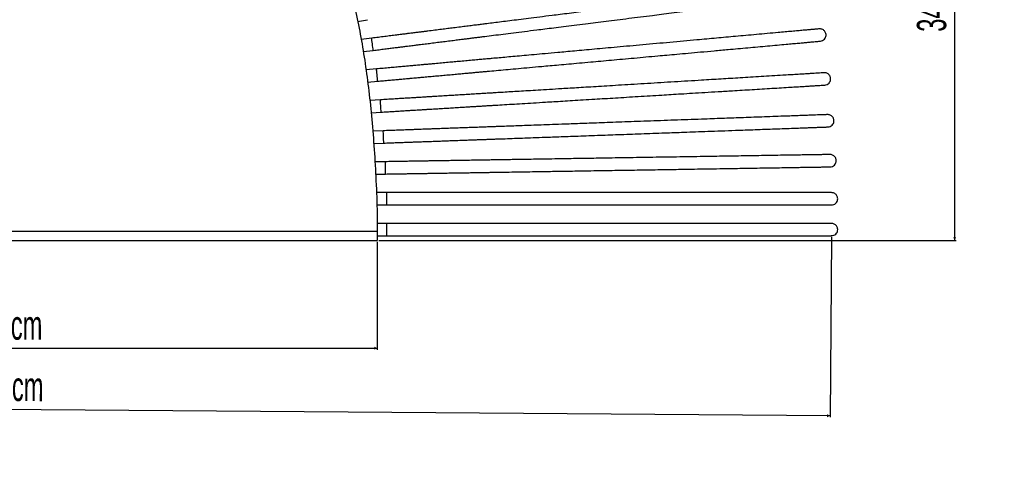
# Model space of a CAD drawing. Header units: millimetres. Extents: x 167 to 2222, y 44 to 1779.
# Tile 5 of 256: x 684 to 1324, y 44 to 329. Entities that reach past the tile are written whole.
import ezdxf

# ---------------------------------------------------------------- set-up
doc = ezdxf.new("R2010")
doc.units = ezdxf.units.MM
doc.header["$PDSIZE"] = -1
doc.layers.add('FORMAT', color=7, linetype='Continuous')
doc.styles.add('SLDTEXTSTYLE0', font='TXT', dxfattribs={"width": 0.605})
doc.dimstyles.new('SLDDIMSTYLE0', dxfattribs={"dimtxt": 18.491895, "dimasz": 2, "dimexe": 0, "dimexo": 0.0625, "dimgap": 4.622974, "dimtad": 1, "dimrnd": 1e-09, "dimzin": 12, "dimdsep": 46, "dimtxsty": 'SLDTEXTSTYLE0', "dimsah": 1, "dimcen": 0.09, "dimadec": 0, "dimazin": 3, "dimtfac": 1, "dimtofl": 0, "dimtmove": 0, "dimatfit": 3, "dimfxl": 1, "dimfrac": 2, "dimtolj": 1, "dimtzin": 12, "dimarcsym": 0})

# ---------------------------------------------------------------- blocks, each defined once
blk = doc.blocks.new('_D')
at = {"layer": 'FORMAT'}
for p, q in [((171.39, 195.76), (170.49, 78.88)), ((1211.74, 187.76), (1210.84, 70.88)), ((1210.85, 71.87), (170.5, 79.87))]:
    blk.add_line(p, q, dxfattribs=at)
for points in [[(170.5, 79.87), (172.49, 78.86), (172.5, 80.86)], [(1210.85, 71.87), (1208.85, 72.89), (1208.84, 70.89)]]:
    blk.add_solid(points, dxfattribs=at)
at = {"layer": 'FORMAT', "insert": (649.23, 100.75), "char_height": 19.05, "attachment_point": 1, "rotation": 359.55942, "style": 'SLDTEXTSTYLE0'}
blk.add_mtext('105 cm', dxfattribs=at)
blk = doc.blocks.new('_D_1')
at = {"layer": 'FORMAT'}
for p, q in [((466.57, 184.76), (466.57, 114.76)), ((916.57, 184.76), (916.57, 114.76)), ((466.57, 115.75), (916.57, 115.75))]:
    blk.add_line(p, q, dxfattribs=at)
for points in [[(466.57, 115.75), (468.57, 114.75), (468.57, 116.75)], [(916.57, 115.75), (914.57, 116.75), (914.57, 114.75)]]:
    blk.add_solid(points, dxfattribs=at)
at = {"layer": 'FORMAT', "insert": (657, 140.3), "char_height": 19.05, "attachment_point": 1, "style": 'SLDTEXTSTYLE0'}
blk.add_mtext('45 cm', dxfattribs=at)
blk = doc.blocks.new('_D_2')
at = {"layer": 'FORMAT'}
for p, q in [((692.56, 525.75), (1292.73, 525.75)), ((1291.74, 525.75), (1291.74, 185.75)), ((917.56, 185.75), (1292.73, 185.75))]:
    blk.add_line(p, q, dxfattribs=at)
for points in [[(1291.74, 525.75), (1290.74, 523.75), (1292.74, 523.75)], [(1291.74, 185.75), (1292.74, 187.75), (1290.74, 187.75)]]:
    blk.add_solid(points, dxfattribs=at)
at = {"layer": 'FORMAT', "insert": (1267.19, 321.18), "char_height": 19.05, "attachment_point": 1, "rotation": 90, "style": 'SLDTEXTSTYLE0'}
blk.add_mtext('34 cm', dxfattribs=at)

msp = doc.modelspace()

# ---------------------------------------------------------------- linework, layer by layer
at = {"color": 7, "linetype": 'Continuous', "lineweight": 25}
for p, q in [((903.819, 327.945), (910.29, 329.023)), ((912.939, 317.032), (906.124, 316.177)), ((907.425, 308.277), (913.935, 309.094)), ((916.104, 297.046), (909.247, 296.425)), ((910.303, 288.488), (916.825, 289.078)), ((918.58, 276.997), (911.71, 276.579)), ((912.543, 268.615), (919.066, 269.012)), ((920.469, 256.919), (913.602, 256.67)), ((914.236, 248.688), (920.759, 248.924)), ((921.869, 236.832), (915.012, 236.721)), ((915.474, 228.728), (921.998, 228.833)), ((922.869, 216.747), (916.027, 216.747)), ((916.344, 208.747), (922.869, 208.747)), ((916.57, 203.045), (916.57, 191.747)), ((922.869, 196.747), (916.57, 196.747)), ((466.57, 191.747), (916.57, 191.747)), ((466.57, 185.747), (916.57, 185.747)), ((916.57, 191.747), (916.57, 185.747)), ((916.57, 188.747), (922.869, 188.747))]:
    msp.add_line(p, q, dxfattribs=at)
at = {"color": 8, "linetype": 'Continuous', "lineweight": 25}
for p, q in [((922.869, 208.747), (922.869, 216.747)), ((922.869, 188.747), (922.869, 196.747))]:
    msp.add_line(p, q, dxfattribs=at)
at = {"color": 8, "linetype": 'Continuous', "lineweight": 25, "flags": 128}
for points in [[(913.935, 309.094), (913.93, 309.138), (913.886, 309.487), (913.802, 310.154), (913.686, 311.079), (913.548, 312.18), (913.4, 313.36), (913.255, 314.513), (913.127, 315.538), (913.026, 316.342), (912.962, 316.856), (912.939, 317.032)], [(916.825, 289.078), (916.821, 289.123), (916.789, 289.473), (916.729, 290.142), (916.645, 291.07), (916.545, 292.176), (916.438, 293.36), (916.333, 294.517), (916.24, 295.546), (916.167, 296.354), (916.12, 296.869), (916.104, 297.046)], [(919.066, 269.012), (919.063, 269.057), (919.042, 269.408), (919.001, 270.078), (918.945, 271.009), (918.877, 272.116), (918.805, 273.303), (918.734, 274.463), (918.671, 275.494), (918.622, 276.304), (918.591, 276.82), (918.58, 276.997)], [(920.759, 248.924), (920.758, 248.969), (920.745, 249.32), (920.721, 249.991), (920.687, 250.923), (920.647, 252.032), (920.603, 253.22), (920.561, 254.382), (920.524, 255.414), (920.495, 256.224), (920.476, 256.741), (920.469, 256.919)], [(921.998, 228.833), (921.997, 228.877), (921.992, 229.229), (921.981, 229.9), (921.966, 230.832), (921.948, 231.942), (921.929, 233.131), (921.91, 234.293), (921.893, 235.326), (921.88, 236.137), (921.872, 236.654), (921.869, 236.832)]]:
    msp.add_lwpolyline(points, dxfattribs=at)
at = {"color": 7, "linetype": 'Continuous', "lineweight": 25}
for points, knots in [([(466.57, 203.045), (466.842, 210.577), (467.372, 225.276), (468.653, 246.785), (470.33, 267.255), (472.463, 286.755), (475.069, 305.343), (478.34, 324.05), (482.401, 342.807), (487.396, 361.521), (493.089, 379.152), (499.507, 395.823), (506.648, 411.532), (514.504, 426.262), (522.986, 439.906), (532.055, 452.464), (541.662, 463.938), (551.756, 474.333), (562.277, 483.658), (573.158, 491.928), (584.326, 499.163), (595.7, 505.393), (607.187, 510.658), (618.687, 515.007), (630.085, 518.496), (640.962, 521.125), (651.198, 523.032), (660.675, 524.346), (669.575, 525.199), (677.739, 525.663), (684.99, 525.843), (689.499, 525.778), (691.57, 525.747)], [0, 0, 0, 0, 0.0508849, 0.0992956, 0.1454472, 0.1895294, 0.2317101, 0.272138, 0.3177129, 0.361227, 0.402849, 0.4427288, 0.4817674, 0.5192667, 0.5553521, 0.590143, 0.6237546, 0.6562968, 0.6878727, 0.7185736, 0.7484745, 0.7776258, 0.8060467, 0.8337158, 0.860564, 0.8864663, 0.9092205, 0.9308281, 0.9510419, 0.9695595, 0.9860199, 1, 1, 1, 1]), ([(691.57, 525.747), (693.432, 525.776), (697.463, 525.839), (703.923, 525.71), (711.161, 525.359), (719.041, 524.705), (727.443, 523.697), (736.815, 522.185), (747.082, 520.02), (758.146, 517.028), (769.375, 513.246), (780.732, 508.582), (792.112, 502.963), (803.412, 496.326), (814.472, 488.671), (825.214, 479.972), (835.568, 470.211), (845.469, 459.375), (854.863, 447.457), (863.697, 434.456), (871.927, 420.368), (879.515, 405.192), (886.428, 388.924), (892.639, 371.556), (898.129, 353.071), (902.527, 334.943), (906.035, 317.324), (908.822, 300.338), (911.173, 282.568), (913.105, 263.973), (914.634, 244.503), (915.815, 224.099), (916.314, 210.172), (916.57, 203.045)], [0, 0, 0, 0, 0.01257, 0.0272151, 0.0436131, 0.0614839, 0.0805879, 0.1007237, 0.1255568, 0.1513859, 0.1780624, 0.2054925, 0.2342122, 0.2636658, 0.2938862, 0.3249348, 0.3568941, 0.3898609, 0.4239412, 0.4592474, 0.4958964, 0.5340098, 0.5737159, 0.6151519, 0.6584685, 0.703833, 0.7410373, 0.7797258, 0.8200142, 0.8620316, 0.9059231, 0.9518515, 1, 1, 1, 1]), ([(1199.52, 352.99), (1199.5, 352.987), (1199.455, 352.982), (1198.554, 352.869), (1196.848, 352.655), (1194.609, 352.374), (1192.017, 352.049), (1189.256, 351.702), (1185.857, 351.276), (1181.851, 350.773), (1177.502, 350.227), (1172.273, 349.571), (1166.128, 348.8), (1159.1, 347.918), (1152.205, 347.053), (1145.583, 346.222), (1139.229, 345.425), (1133.001, 344.644), (1126.72, 343.856), (1119.596, 342.962), (1111.624, 341.961), (1102.84, 340.859), (1094.043, 339.756), (1085.321, 338.661), (1076.808, 337.593), (1068.659, 336.57), (1060.984, 335.607), (1053.856, 334.713), (1047.242, 333.883), (1041.101, 333.113), (1035.42, 332.4), (1028.921, 331.584), (1021.948, 330.71), (1014.809, 329.814), (1008.436, 329.014), (1002.611, 328.283), (997.265, 327.612), (992.347, 326.995), (988.326, 326.491), (984.898, 326.061), (981.815, 325.674), (978.396, 325.245), (974.637, 324.773), (970.511, 324.256), (966.392, 323.739), (962.264, 323.221), (958.192, 322.71), (953.857, 322.166), (950.134, 321.699), (947.101, 321.318), (944.779, 321.027), (942.471, 320.737), (940.043, 320.433), (937.463, 320.109), (935.104, 319.813), (932.276, 319.458), (929.022, 319.05), (925.389, 318.594), (921.428, 318.097), (917.244, 317.572), (914.388, 317.214), (912.939, 317.032)], [0, 0, 0, 0, 0.0222623, 0.0480419, 0.0726367, 0.0961059, 0.1110709, 0.125415, 0.1391719, 0.1524199, 0.1651472, 0.1773102, 0.1945247, 0.210543, 0.2253601, 0.2389677, 0.2513606, 0.2632178, 0.2751423, 0.2871294, 0.3031964, 0.3193486, 0.3355704, 0.3518405, 0.368191, 0.3846724, 0.4012146, 0.4177103, 0.4341694, 0.450583, 0.4669518, 0.4832599, 0.5111161, 0.5388969, 0.5661129, 0.5924718, 0.6179687, 0.6426327, 0.6664846, 0.6812628, 0.6984079, 0.7179263, 0.7398088, 0.7640323, 0.7905572, 0.8119278, 0.8345741, 0.8585744, 0.8840389, 0.8973651, 0.9111166, 0.9252561, 0.9395465, 0.9467353, 0.9540199, 0.9614772, 0.9690417, 0.9766305, 0.9842424, 0.9920064, 1, 1, 1, 1]), ([(913.935, 309.094), (915.201, 309.253), (917.697, 309.566), (921.364, 310.026), (924.867, 310.466), (928.149, 310.878), (931.159, 311.255), (933.872, 311.596), (936.253, 311.894), (938.914, 312.228), (941.485, 312.551), (943.786, 312.84), (945.717, 313.082), (947.637, 313.323), (949.54, 313.561), (952.202, 313.896), (955.581, 314.32), (959.806, 314.85), (963.89, 315.362), (967.724, 315.843), (970.997, 316.254), (973.813, 316.607), (976.318, 316.921), (978.76, 317.228), (981.236, 317.539), (983.765, 317.856), (987.356, 318.306), (992.142, 318.907), (998.345, 319.685), (1005.018, 320.522), (1012.175, 321.421), (1019, 322.277), (1025.443, 323.085), (1031.218, 323.81), (1037.53, 324.602), (1044.387, 325.462), (1051.364, 326.338), (1058.322, 327.211), (1065.195, 328.073), (1072.413, 328.979), (1079.895, 329.918), (1087.561, 330.879), (1094.68, 331.773), (1101.393, 332.615), (1107.957, 333.439), (1115.254, 334.354), (1123.279, 335.361), (1131.948, 336.449), (1140.008, 337.46), (1147.287, 338.374), (1153.693, 339.177), (1160.113, 339.983), (1166.464, 340.78), (1172.653, 341.556), (1178.048, 342.233), (1182.665, 342.812), (1186.49, 343.292), (1189.758, 343.702), (1192.744, 344.077), (1195.282, 344.396), (1197.372, 344.658), (1198.946, 344.855), (1199.97, 344.984), (1200.503, 345.051), (1200.521, 345.053), (1200.529, 345.054)], [0, 0, 0, 0, 0.0069849, 0.0137778, 0.0204197, 0.0269966, 0.0335588, 0.0400699, 0.0464712, 0.0527261, 0.0647977, 0.0767444, 0.0884998, 0.0999151, 0.1109661, 0.121667, 0.1455738, 0.1677312, 0.1919504, 0.2139042, 0.2335867, 0.2492162, 0.2634184, 0.2775845, 0.2918201, 0.3061195, 0.3204789, 0.3514592, 0.3827529, 0.4143653, 0.4462035, 0.4781848, 0.497593, 0.5170216, 0.5365048, 0.555902, 0.5749519, 0.5905605, 0.60592, 0.6210548, 0.6359365, 0.6505539, 0.6649533, 0.6757595, 0.6877478, 0.7011821, 0.7160586, 0.7323668, 0.7500903, 0.7626878, 0.7759054, 0.7897399, 0.8041863, 0.8192411, 0.8349282, 0.8471313, 0.8596702, 0.8725295, 0.8857716, 0.9040786, 0.9230399, 0.9425606, 0.9626742, 0.983406, 1, 1, 1, 1]), ([(1203.757, 323.072), (1203.737, 323.07), (1203.692, 323.066), (1202.787, 322.984), (1201.075, 322.829), (1198.827, 322.626), (1196.226, 322.391), (1193.455, 322.14), (1190.043, 321.831), (1186.022, 321.467), (1181.656, 321.072), (1176.408, 320.597), (1170.24, 320.039), (1163.186, 319.401), (1156.265, 318.775), (1149.618, 318.174), (1143.241, 317.597), (1136.989, 317.031), (1130.685, 316.461), (1123.534, 315.814), (1115.532, 315.09), (1106.715, 314.292), (1097.886, 313.493), (1089.131, 312.701), (1080.585, 311.928), (1072.406, 311.188), (1064.703, 310.491), (1057.548, 309.843), (1050.909, 309.243), (1044.746, 308.685), (1039.043, 308.169), (1032.52, 307.579), (1025.521, 306.946), (1018.354, 306.297), (1011.958, 305.718), (1006.111, 305.189), (1000.745, 304.704), (995.809, 304.257), (991.773, 303.892), (988.332, 303.581), (985.238, 303.301), (981.806, 302.99), (978.033, 302.649), (973.892, 302.274), (969.756, 301.9), (965.613, 301.525), (961.526, 301.155), (957.175, 300.762), (953.438, 300.424), (950.393, 300.148), (948.063, 299.937), (945.747, 299.728), (943.309, 299.507), (940.719, 299.273), (938.352, 299.059), (935.513, 298.802), (932.247, 298.506), (928.601, 298.176), (924.624, 297.817), (920.425, 297.437), (917.558, 297.177), (916.104, 297.046)], [0, 0, 0, 0, 0.0222623, 0.0480419, 0.0726367, 0.0961059, 0.1110709, 0.125415, 0.139172, 0.1524199, 0.1651472, 0.1773102, 0.1945247, 0.210543, 0.2253601, 0.2389676, 0.2513606, 0.2632178, 0.2751423, 0.2871293, 0.3031964, 0.3193486, 0.3355704, 0.3518405, 0.368191, 0.3846724, 0.4012147, 0.4177103, 0.4341694, 0.450583, 0.4669518, 0.4832599, 0.5111161, 0.5388969, 0.5661129, 0.5924718, 0.6179687, 0.6426327, 0.6664846, 0.6812628, 0.6984079, 0.7179263, 0.7398088, 0.7640323, 0.7905572, 0.8119277, 0.8345741, 0.8585744, 0.8840389, 0.8973651, 0.9111166, 0.925256, 0.9395465, 0.9467353, 0.9540199, 0.9614772, 0.9690417, 0.9766304, 0.9842424, 0.9920064, 1, 1, 1, 1]), ([(1204.516, 315.108), (1204.997, 315.198), (1205.928, 315.373), (1207.178, 316.325), (1207.907, 317.501), (1208.224, 318.815), (1208.124, 319.974), (1207.721, 320.998), (1207.174, 321.786), (1206.428, 322.439), (1205.556, 322.88), (1204.648, 323.102), (1204.075, 323.084), (1203.795, 323.075)], [0, 0, 0, 0, 0.1346839, 0.2613228, 0.3677467, 0.4493244, 0.5575248, 0.6252151, 0.6991794, 0.7764189, 0.8537944, 0.9287889, 1, 1, 1, 1]), ([(916.825, 289.078), (918.095, 289.193), (920.601, 289.42), (924.282, 289.753), (927.797, 290.071), (931.092, 290.369), (934.113, 290.642), (936.836, 290.889), (939.226, 291.105), (941.897, 291.347), (944.477, 291.58), (946.788, 291.789), (948.726, 291.965), (950.652, 292.139), (952.562, 292.312), (955.235, 292.554), (958.627, 292.86), (962.868, 293.244), (966.967, 293.615), (970.815, 293.963), (974.1, 294.26), (976.926, 294.516), (979.441, 294.744), (981.892, 294.965), (984.378, 295.19), (986.916, 295.42), (990.521, 295.746), (995.324, 296.181), (1001.551, 296.744), (1008.248, 297.35), (1015.433, 298), (1022.283, 298.62), (1028.75, 299.205), (1034.547, 299.729), (1040.882, 300.303), (1047.765, 300.925), (1054.768, 301.559), (1061.752, 302.191), (1068.651, 302.815), (1075.895, 303.471), (1083.406, 304.15), (1091.1, 304.846), (1098.246, 305.493), (1104.984, 306.102), (1111.572, 306.699), (1118.896, 307.361), (1126.952, 308.09), (1135.653, 308.877), (1143.743, 309.609), (1151.05, 310.27), (1157.48, 310.852), (1163.924, 311.435), (1170.299, 312.012), (1176.511, 312.574), (1181.926, 313.064), (1186.56, 313.483), (1190.4, 313.831), (1193.679, 314.127), (1196.677, 314.399), (1199.225, 314.629), (1201.322, 314.819), (1202.902, 314.962), (1203.93, 315.055), (1204.465, 315.103), (1204.483, 315.105), (1204.491, 315.106)], [0, 0, 0, 0, 0.0069849, 0.0137778, 0.0204196, 0.0269967, 0.0335587, 0.0400699, 0.0464712, 0.0527261, 0.0647977, 0.0767444, 0.0884998, 0.0999151, 0.110966, 0.121667, 0.1455738, 0.1677312, 0.1919504, 0.2139042, 0.2335867, 0.2492162, 0.2634184, 0.2775845, 0.2918201, 0.3061195, 0.3204788, 0.3514592, 0.3827529, 0.4143653, 0.4462035, 0.4781848, 0.497593, 0.5170216, 0.5365048, 0.555902, 0.5749519, 0.5905605, 0.60592, 0.6210548, 0.6359365, 0.6505539, 0.6649533, 0.6757596, 0.6877478, 0.7011821, 0.7160587, 0.7323668, 0.7500903, 0.7626878, 0.7759054, 0.7897399, 0.8041863, 0.8192411, 0.8349282, 0.8471313, 0.8596703, 0.8725295, 0.8857716, 0.9040786, 0.9230399, 0.9425606, 0.9626742, 0.983406, 1, 1, 1, 1]), ([(1206.873, 294.558), (1206.853, 294.557), (1206.808, 294.554), (1205.901, 294.499), (1204.185, 294.394), (1201.932, 294.257), (1199.325, 294.098), (1196.548, 293.929), (1193.128, 293.721), (1189.099, 293.475), (1184.723, 293.209), (1179.463, 292.888), (1173.282, 292.512), (1166.211, 292.081), (1159.275, 291.659), (1152.614, 291.253), (1146.222, 290.863), (1139.956, 290.482), (1133.638, 290.097), (1126.472, 289.66), (1118.451, 289.172), (1109.616, 288.634), (1100.766, 288.095), (1091.992, 287.56), (1083.427, 287.039), (1075.23, 286.539), (1067.509, 286.069), (1060.338, 285.632), (1053.685, 285.227), (1047.508, 284.851), (1041.793, 284.502), (1035.255, 284.104), (1028.24, 283.677), (1021.058, 283.239), (1014.647, 282.849), (1008.787, 282.492), (1003.409, 282.164), (998.462, 281.863), (994.417, 281.617), (990.968, 281.407), (987.867, 281.218), (984.428, 281.008), (980.646, 280.778), (976.496, 280.525), (972.352, 280.273), (968.199, 280.02), (964.102, 279.77), (959.742, 279.505), (955.997, 279.277), (952.945, 279.091), (950.61, 278.948), (948.288, 278.807), (945.845, 278.658), (943.249, 278.5), (940.877, 278.356), (938.031, 278.182), (934.758, 277.983), (931.104, 277.76), (927.119, 277.518), (922.91, 277.261), (920.037, 277.086), (918.58, 276.997)], [0, 0, 0, 0, 0.0222623, 0.0480419, 0.0726367, 0.0961059, 0.1110709, 0.125415, 0.139172, 0.1524199, 0.1651472, 0.1773102, 0.1945247, 0.210543, 0.2253602, 0.2389676, 0.2513605, 0.2632178, 0.2751423, 0.2871294, 0.3031964, 0.3193486, 0.3355704, 0.3518405, 0.368191, 0.3846724, 0.4012147, 0.4177103, 0.4341694, 0.450583, 0.4669518, 0.4832599, 0.5111161, 0.5388969, 0.5661129, 0.5924718, 0.6179687, 0.6426327, 0.6664846, 0.6812628, 0.6984079, 0.7179263, 0.7398088, 0.7640323, 0.7905572, 0.8119277, 0.8345741, 0.8585744, 0.8840389, 0.8973651, 0.9111166, 0.9252561, 0.9395465, 0.9467353, 0.9540199, 0.9614772, 0.9690417, 0.9766304, 0.9842424, 0.9920064, 1, 1, 1, 1]), ([(1207.398, 286.575), (1207.881, 286.651), (1208.817, 286.799), (1210.094, 287.713), (1210.858, 288.867), (1211.213, 290.171), (1211.147, 291.333), (1210.775, 292.369), (1210.251, 293.172), (1209.524, 293.847), (1208.666, 294.313), (1207.765, 294.562), (1207.191, 294.561), (1206.912, 294.56)], [0, 0, 0, 0, 0.1346844, 0.2613237, 0.3677488, 0.4493261, 0.5575261, 0.6252155, 0.6991794, 0.7764202, 0.8537959, 0.9287923, 1, 1, 1, 1]), ([(919.066, 269.012), (920.339, 269.09), (922.851, 269.243), (926.539, 269.467), (930.063, 269.682), (933.365, 269.883), (936.393, 270.068), (939.122, 270.234), (941.517, 270.38), (944.194, 270.543), (946.78, 270.7), (949.096, 270.841), (951.038, 270.96), (952.969, 271.077), (954.883, 271.194), (957.562, 271.357), (960.961, 271.564), (965.211, 271.823), (969.32, 272.073), (973.176, 272.308), (976.469, 272.509), (979.301, 272.681), (981.822, 272.835), (984.278, 272.984), (986.769, 273.136), (989.313, 273.291), (992.926, 273.511), (997.74, 273.804), (1003.981, 274.184), (1010.693, 274.593), (1017.893, 275.032), (1024.759, 275.45), (1031.24, 275.845), (1037.05, 276.199), (1043.4, 276.586), (1050.298, 277.006), (1057.316, 277.433), (1064.316, 277.86), (1071.23, 278.281), (1078.491, 278.723), (1086.018, 279.181), (1093.729, 279.651), (1100.891, 280.087), (1107.644, 280.499), (1114.247, 280.901), (1121.588, 281.348), (1129.661, 281.84), (1138.382, 282.371), (1146.49, 282.865), (1153.813, 283.311), (1160.257, 283.703), (1166.715, 284.097), (1173.104, 284.486), (1179.33, 284.865), (1184.758, 285.196), (1189.402, 285.479), (1193.25, 285.713), (1196.537, 285.913), (1199.541, 286.096), (1202.095, 286.252), (1204.197, 286.38), (1205.78, 286.476), (1206.81, 286.539), (1207.346, 286.572), (1207.365, 286.573), (1207.373, 286.573)], [0, 0, 0, 0, 0.0069849, 0.0137778, 0.0204197, 0.0269967, 0.0335588, 0.0400699, 0.0464712, 0.0527261, 0.0647977, 0.0767444, 0.0884998, 0.0999151, 0.1109661, 0.121667, 0.1455738, 0.1677312, 0.1919504, 0.2139042, 0.2335867, 0.2492162, 0.2634184, 0.2775845, 0.2918201, 0.3061195, 0.3204789, 0.3514592, 0.382753, 0.4143653, 0.4462035, 0.4781849, 0.497593, 0.5170216, 0.5365048, 0.555902, 0.5749519, 0.5905605, 0.60592, 0.6210548, 0.6359365, 0.650554, 0.6649533, 0.6757595, 0.6877478, 0.7011821, 0.7160587, 0.7323668, 0.7500903, 0.7626878, 0.7759054, 0.7897399, 0.8041863, 0.8192411, 0.8349282, 0.8471313, 0.8596702, 0.8725295, 0.8857716, 0.9040786, 0.9230399, 0.9425606, 0.9626742, 0.983406, 1, 1, 1, 1]), ([(1209.107, 267.387), (1209.087, 267.387), (1209.042, 267.385), (1208.134, 267.352), (1206.416, 267.29), (1204.16, 267.208), (1201.55, 267.113), (1198.77, 267.012), (1195.346, 266.888), (1191.312, 266.742), (1186.931, 266.583), (1181.665, 266.392), (1175.476, 266.168), (1168.397, 265.911), (1161.452, 265.659), (1154.783, 265.417), (1148.384, 265.185), (1142.11, 264.958), (1135.785, 264.728), (1128.61, 264.468), (1120.58, 264.177), (1111.733, 263.856), (1102.873, 263.534), (1094.088, 263.216), (1085.514, 262.905), (1077.307, 262.607), (1069.577, 262.327), (1062.397, 262.066), (1055.736, 261.825), (1049.551, 261.601), (1043.829, 261.393), (1037.284, 261.156), (1030.261, 260.901), (1023.07, 260.64), (1016.651, 260.407), (1010.784, 260.194), (1005.4, 259.999), (1000.447, 259.82), (996.397, 259.673), (992.944, 259.547), (989.84, 259.435), (986.396, 259.31), (982.61, 259.173), (978.455, 259.022), (974.305, 258.871), (970.148, 258.721), (966.046, 258.572), (961.681, 258.414), (957.931, 258.278), (954.876, 258.167), (952.538, 258.082), (950.213, 257.998), (947.767, 257.909), (945.168, 257.815), (942.793, 257.729), (939.944, 257.625), (936.667, 257.506), (933.009, 257.374), (929.018, 257.229), (924.804, 257.076), (921.928, 256.972), (920.469, 256.919)], [0, 0, 0, 0, 0.0222623, 0.0480419, 0.0726366, 0.0961059, 0.1110709, 0.125415, 0.139172, 0.1524199, 0.1651472, 0.1773102, 0.1945246, 0.210543, 0.2253601, 0.2389676, 0.2513605, 0.2632178, 0.2751423, 0.2871293, 0.3031964, 0.3193485, 0.3355704, 0.3518405, 0.368191, 0.3846724, 0.4012147, 0.4177103, 0.4341694, 0.450583, 0.4669518, 0.4832599, 0.5111161, 0.5388969, 0.5661129, 0.5924718, 0.6179687, 0.6426327, 0.6664846, 0.6812628, 0.6984079, 0.7179263, 0.7398088, 0.7640323, 0.7905572, 0.8119277, 0.8345741, 0.8585743, 0.8840389, 0.8973651, 0.9111166, 0.925256, 0.9395464, 0.9467353, 0.9540198, 0.9614771, 0.9690417, 0.9766304, 0.9842424, 0.9920064, 1, 1, 1, 1]), ([(1209.436, 259.394), (1209.92, 259.458), (1210.86, 259.583), (1212.159, 260.466), (1212.95, 261.601), (1213.338, 262.895), (1213.301, 264.058), (1212.954, 265.103), (1212.45, 265.919), (1211.74, 266.611), (1210.893, 267.099), (1209.999, 267.37), (1209.425, 267.383), (1209.146, 267.389)], [0, 0, 0, 0, 0.1346845, 0.2613262, 0.3677494, 0.4493257, 0.5575253, 0.6252147, 0.6991773, 0.7764165, 0.8537941, 0.9287865, 1, 1, 1, 1]), ([(920.759, 248.924), (922.034, 248.97), (924.548, 249.062), (928.241, 249.195), (931.769, 249.323), (935.075, 249.443), (938.107, 249.553), (940.839, 249.652), (943.237, 249.739), (945.917, 249.837), (948.506, 249.93), (950.825, 250.015), (952.769, 250.085), (954.702, 250.155), (956.619, 250.225), (959.301, 250.322), (962.704, 250.445), (966.96, 250.6), (971.073, 250.749), (974.934, 250.889), (978.231, 251.009), (981.066, 251.111), (983.59, 251.203), (986.049, 251.292), (988.543, 251.383), (991.09, 251.475), (994.707, 251.606), (999.527, 251.781), (1005.775, 252.008), (1012.495, 252.251), (1019.704, 252.513), (1026.578, 252.762), (1033.068, 252.997), (1038.884, 253.208), (1045.241, 253.439), (1052.148, 253.689), (1059.174, 253.944), (1066.182, 254.198), (1073.105, 254.45), (1080.374, 254.713), (1087.911, 254.987), (1095.631, 255.267), (1102.802, 255.527), (1109.562, 255.772), (1116.174, 256.012), (1123.523, 256.278), (1131.606, 256.571), (1140.337, 256.888), (1148.454, 257.182), (1155.786, 257.448), (1162.238, 257.682), (1168.704, 257.917), (1175.101, 258.149), (1181.334, 258.375), (1186.768, 258.572), (1191.418, 258.741), (1195.271, 258.88), (1198.562, 259), (1201.569, 259.109), (1204.126, 259.201), (1206.231, 259.278), (1207.815, 259.335), (1208.847, 259.373), (1209.384, 259.392), (1209.402, 259.393), (1209.41, 259.393)], [0, 0, 0, 0, 0.00698493, 0.01377783, 0.02041966, 0.02699665, 0.03355877, 0.04006992, 0.04647119, 0.05272608, 0.06479767, 0.07674441, 0.08849979, 0.09991511, 0.11096606, 0.12166699, 0.14557378, 0.16773118, 0.1919504, 0.21390416, 0.23358671, 0.24921621, 0.26341841, 0.27758448, 0.29182011, 0.30611951, 0.32047886, 0.3514592, 0.38275294, 0.41436525, 0.44620353, 0.47818485, 0.49759303, 0.51702162, 0.53650475, 0.55590202, 0.5749519, 0.59056053, 0.60591994, 0.62105481, 0.63593652, 0.65055395, 0.66495328, 0.67575954, 0.68774777, 0.70118211, 0.71605866, 0.73236687, 0.75009033, 0.76268773, 0.77590538, 0.78973992, 0.80418629, 0.8192411, 0.8349282, 0.84713124, 0.85967025, 0.87252951, 0.88577161, 0.90407863, 0.92303992, 0.94256058, 0.96267419, 0.983406, 1, 1, 1, 1]), ([(1210.66, 241.482), (1210.639, 241.482), (1210.594, 241.481), (1209.686, 241.466), (1207.967, 241.439), (1205.71, 241.402), (1203.099, 241.36), (1200.316, 241.315), (1196.891, 241.26), (1192.855, 241.195), (1188.472, 241.125), (1183.202, 241.04), (1177.01, 240.94), (1169.928, 240.826), (1162.98, 240.714), (1156.306, 240.607), (1149.904, 240.504), (1143.627, 240.403), (1137.298, 240.301), (1130.119, 240.185), (1122.085, 240.056), (1113.234, 239.913), (1104.37, 239.77), (1095.58, 239.629), (1087.001, 239.491), (1078.79, 239.358), (1071.055, 239.234), (1063.872, 239.118), (1057.207, 239.011), (1051.019, 238.911), (1045.294, 238.819), (1038.745, 238.714), (1031.719, 238.601), (1024.524, 238.485), (1018.102, 238.381), (1012.232, 238.287), (1006.845, 238.2), (1001.889, 238.12), (997.837, 238.055), (994.382, 237.999), (991.276, 237.949), (987.831, 237.894), (984.042, 237.833), (979.885, 237.766), (975.734, 237.699), (971.574, 237.632), (967.47, 237.566), (963.102, 237.496), (959.351, 237.435), (956.294, 237.386), (953.955, 237.348), (951.629, 237.311), (949.182, 237.271), (946.581, 237.23), (944.205, 237.191), (941.354, 237.145), (938.076, 237.093), (934.415, 237.034), (930.423, 236.969), (926.207, 236.901), (923.329, 236.855), (921.869, 236.832)], [0, 0, 0, 0, 0.0222623, 0.0480419, 0.0726367, 0.0961058, 0.1110709, 0.125415, 0.1391719, 0.1524199, 0.1651473, 0.1773102, 0.1945247, 0.210543, 0.2253602, 0.2389677, 0.2513606, 0.2632178, 0.2751423, 0.2871294, 0.3031964, 0.3193486, 0.3355704, 0.3518405, 0.368191, 0.3846724, 0.4012147, 0.4177103, 0.4341694, 0.450583, 0.4669518, 0.4832599, 0.5111161, 0.5388969, 0.5661129, 0.5924718, 0.6179687, 0.6426327, 0.6664846, 0.6812628, 0.6984079, 0.7179263, 0.7398088, 0.7640323, 0.7905572, 0.8119277, 0.8345741, 0.8585743, 0.8840389, 0.8973651, 0.9111166, 0.925256, 0.9395464, 0.9467353, 0.9540199, 0.9614771, 0.9690417, 0.9766304, 0.9842424, 0.9920064, 1, 1, 1, 1]), ([(1210.827, 233.484), (1211.313, 233.538), (1212.255, 233.644), (1213.571, 234.5), (1214.385, 235.619), (1214.799, 236.905), (1214.785, 238.069), (1214.459, 239.121), (1213.972, 239.947), (1213.276, 240.653), (1212.44, 241.157), (1211.551, 241.446), (1210.977, 241.471), (1210.698, 241.483)], [0, 0, 0, 0, 0.1346841, 0.2613228, 0.367748, 0.4493251, 0.5575255, 0.6252157, 0.6991805, 0.7764207, 0.8537958, 0.9287925, 1, 1, 1, 1]), ([(921.998, 228.833), (923.273, 228.853), (925.789, 228.894), (929.484, 228.953), (933.014, 229.01), (936.321, 229.063), (939.354, 229.112), (942.088, 229.156), (944.488, 229.195), (947.169, 229.238), (949.76, 229.28), (952.079, 229.317), (954.025, 229.348), (955.959, 229.38), (957.877, 229.41), (960.56, 229.454), (963.965, 229.508), (968.223, 229.577), (972.338, 229.643), (976.201, 229.705), (979.5, 229.759), (982.337, 229.804), (984.862, 229.845), (987.323, 229.885), (989.818, 229.925), (992.366, 229.966), (995.985, 230.024), (1000.807, 230.102), (1007.059, 230.202), (1013.783, 230.311), (1020.995, 230.427), (1027.873, 230.538), (1034.366, 230.642), (1040.185, 230.736), (1046.546, 230.838), (1053.456, 230.95), (1060.486, 231.063), (1067.498, 231.176), (1074.424, 231.287), (1081.697, 231.404), (1089.238, 231.526), (1096.962, 231.65), (1104.136, 231.766), (1110.901, 231.875), (1117.515, 231.981), (1124.869, 232.099), (1132.956, 232.23), (1141.691, 232.37), (1149.813, 232.501), (1157.149, 232.619), (1163.604, 232.723), (1170.074, 232.827), (1176.474, 232.93), (1182.711, 233.031), (1188.148, 233.118), (1192.8, 233.193), (1196.654, 233.255), (1199.947, 233.308), (1202.956, 233.357), (1205.514, 233.398), (1207.621, 233.432), (1209.206, 233.458), (1210.238, 233.474), (1210.775, 233.483), (1210.793, 233.483), (1210.801, 233.483)], [0, 0, 0, 0, 0.0069849, 0.0137778, 0.0204197, 0.0269967, 0.0335588, 0.0400699, 0.0464712, 0.0527261, 0.0647977, 0.0767444, 0.0884998, 0.0999151, 0.1109661, 0.121667, 0.1455738, 0.1677312, 0.1919504, 0.2139042, 0.2335867, 0.2492162, 0.2634184, 0.2775845, 0.2918201, 0.3061195, 0.3204789, 0.3514592, 0.3827529, 0.4143653, 0.4462035, 0.4781848, 0.497593, 0.5170216, 0.5365048, 0.555902, 0.5749519, 0.5905605, 0.60592, 0.6210548, 0.6359365, 0.650554, 0.6649533, 0.6757595, 0.6877478, 0.7011821, 0.7160587, 0.7323669, 0.7500903, 0.7626878, 0.7759054, 0.7897399, 0.8041863, 0.8192411, 0.8349282, 0.8471313, 0.8596703, 0.8725295, 0.8857716, 0.9040786, 0.9230399, 0.9425606, 0.9626742, 0.983406, 1, 1, 1, 1]), ([(1211.697, 216.747), (1211.676, 216.747), (1211.631, 216.747), (1210.723, 216.747), (1209.004, 216.747), (1206.747, 216.747), (1204.135, 216.747), (1201.352, 216.747), (1197.926, 216.747), (1193.889, 216.747), (1189.506, 216.747), (1184.236, 216.747), (1178.043, 216.747), (1170.96, 216.747), (1164.01, 216.747), (1157.336, 216.747), (1150.933, 216.747), (1144.656, 216.747), (1138.326, 216.747), (1131.146, 216.747), (1123.111, 216.747), (1114.259, 216.747), (1105.393, 216.747), (1096.602, 216.747), (1088.022, 216.747), (1079.809, 216.747), (1072.074, 216.747), (1064.89, 216.747), (1058.224, 216.747), (1052.036, 216.747), (1046.31, 216.747), (1039.76, 216.747), (1032.733, 216.747), (1025.537, 216.747), (1019.114, 216.747), (1013.243, 216.747), (1007.855, 216.747), (1002.899, 216.747), (998.847, 216.747), (995.391, 216.747), (992.285, 216.747), (988.839, 216.747), (985.05, 216.747), (980.892, 216.747), (976.74, 216.747), (972.58, 216.747), (968.476, 216.747), (964.107, 216.747), (960.356, 216.747), (957.298, 216.747), (954.958, 216.747), (952.632, 216.747), (950.185, 216.747), (947.584, 216.747), (945.207, 216.747), (942.357, 216.747), (939.077, 216.747), (935.417, 216.747), (931.424, 216.747), (927.207, 216.747), (924.329, 216.747), (922.869, 216.747)], [0, 0, 0, 0, 0.0222623, 0.0480419, 0.0726367, 0.0961059, 0.1110709, 0.125415, 0.1391719, 0.1524199, 0.1651472, 0.1773102, 0.1945247, 0.210543, 0.2253602, 0.2389677, 0.2513605, 0.2632178, 0.2751423, 0.2871294, 0.3031964, 0.3193486, 0.3355704, 0.3518405, 0.368191, 0.3846724, 0.4012147, 0.4177103, 0.4341694, 0.450583, 0.4669518, 0.4832599, 0.5111161, 0.5388969, 0.5661129, 0.5924718, 0.6179687, 0.6426327, 0.6664846, 0.6812628, 0.6984079, 0.7179263, 0.7398088, 0.7640323, 0.7905572, 0.8119277, 0.8345741, 0.8585744, 0.8840389, 0.8973651, 0.9111166, 0.925256, 0.9395465, 0.9467353, 0.9540199, 0.9614772, 0.9690417, 0.9766304, 0.9842424, 0.9920064, 1, 1, 1, 1]), ([(1211.735, 208.747), (1212.222, 208.794), (1213.165, 208.885), (1214.496, 209.719), (1215.328, 210.825), (1215.762, 212.105), (1215.767, 213.268), (1215.458, 214.325), (1214.984, 215.159), (1214.3, 215.876), (1213.471, 216.394), (1212.587, 216.698), (1212.014, 216.731), (1211.735, 216.747)], [0, 0, 0, 0, 0.1346838, 0.2613255, 0.3677488, 0.4493261, 0.5575255, 0.6252155, 0.6991774, 0.7764174, 0.8537969, 0.9287888, 1, 1, 1, 1]), ([(922.869, 208.747), (924.144, 208.747), (926.66, 208.747), (930.356, 208.747), (933.886, 208.747), (937.194, 208.747), (940.228, 208.747), (942.962, 208.747), (945.361, 208.747), (948.043, 208.747), (950.634, 208.747), (952.954, 208.747), (954.9, 208.747), (956.834, 208.747), (958.752, 208.747), (961.436, 208.747), (964.841, 208.747), (969.1, 208.747), (973.216, 208.747), (977.079, 208.747), (980.378, 208.747), (983.216, 208.747), (985.741, 208.747), (988.202, 208.747), (990.697, 208.747), (993.246, 208.747), (996.866, 208.747), (1001.688, 208.747), (1007.941, 208.747), (1014.665, 208.747), (1021.879, 208.747), (1028.758, 208.747), (1035.251, 208.747), (1041.071, 208.747), (1047.433, 208.747), (1054.344, 208.747), (1061.375, 208.747), (1068.388, 208.747), (1075.315, 208.747), (1082.589, 208.747), (1090.13, 208.747), (1097.856, 208.747), (1105.031, 208.747), (1111.796, 208.747), (1118.412, 208.747), (1125.766, 208.747), (1133.854, 208.747), (1142.591, 208.747), (1150.714, 208.747), (1158.051, 208.747), (1164.506, 208.747), (1170.977, 208.747), (1177.378, 208.747), (1183.615, 208.747), (1189.053, 208.747), (1193.706, 208.747), (1197.561, 208.747), (1200.854, 208.747), (1203.863, 208.747), (1206.422, 208.747), (1208.528, 208.747), (1210.114, 208.747), (1211.146, 208.747), (1211.683, 208.747), (1211.702, 208.747), (1211.71, 208.747)], [0, 0, 0, 0, 0.0069849, 0.0137778, 0.0204197, 0.0269967, 0.0335588, 0.0400699, 0.0464712, 0.0527261, 0.0647977, 0.0767444, 0.0884998, 0.0999151, 0.110966, 0.121667, 0.1455738, 0.1677312, 0.1919504, 0.2139042, 0.2335867, 0.2492162, 0.2634184, 0.2775845, 0.2918201, 0.3061195, 0.3204789, 0.3514592, 0.3827529, 0.4143653, 0.4462035, 0.4781848, 0.497593, 0.5170216, 0.5365048, 0.555902, 0.5749519, 0.5905605, 0.60592, 0.6210548, 0.6359365, 0.6505539, 0.6649533, 0.6757595, 0.6877478, 0.7011821, 0.7160586, 0.7323668, 0.7500903, 0.7626877, 0.7759054, 0.7897399, 0.8041863, 0.8192411, 0.8349282, 0.8471312, 0.8596702, 0.8725295, 0.8857716, 0.9040786, 0.9230399, 0.9425606, 0.9626742, 0.983406, 1, 1, 1, 1]), ([(1211.697, 196.747), (1211.676, 196.747), (1211.631, 196.747), (1210.723, 196.747), (1209.004, 196.747), (1206.747, 196.747), (1204.135, 196.747), (1201.352, 196.747), (1197.926, 196.747), (1193.889, 196.747), (1189.506, 196.747), (1184.236, 196.747), (1178.043, 196.747), (1170.96, 196.747), (1164.01, 196.747), (1157.336, 196.747), (1150.933, 196.747), (1144.656, 196.747), (1138.326, 196.747), (1131.146, 196.747), (1123.111, 196.747), (1114.259, 196.747), (1105.393, 196.747), (1096.602, 196.747), (1088.022, 196.747), (1079.809, 196.747), (1072.074, 196.747), (1064.89, 196.747), (1058.224, 196.747), (1052.036, 196.747), (1046.31, 196.747), (1039.76, 196.747), (1032.733, 196.747), (1025.537, 196.747), (1019.114, 196.747), (1013.243, 196.747), (1007.855, 196.747), (1002.899, 196.747), (998.847, 196.747), (995.391, 196.747), (992.285, 196.747), (988.839, 196.747), (985.05, 196.747), (980.892, 196.747), (976.74, 196.747), (972.58, 196.747), (968.476, 196.747), (964.107, 196.747), (960.356, 196.747), (957.298, 196.747), (954.958, 196.747), (952.632, 196.747), (950.185, 196.747), (947.584, 196.747), (945.207, 196.747), (942.357, 196.747), (939.077, 196.747), (935.417, 196.747), (931.424, 196.747), (927.207, 196.747), (924.329, 196.747), (922.869, 196.747)], [0, 0, 0, 0, 0.0222623, 0.0480419, 0.0726367, 0.0961059, 0.1110709, 0.125415, 0.1391719, 0.1524199, 0.1651472, 0.1773102, 0.1945247, 0.210543, 0.2253602, 0.2389677, 0.2513605, 0.2632178, 0.2751423, 0.2871294, 0.3031964, 0.3193486, 0.3355704, 0.3518405, 0.368191, 0.3846724, 0.4012147, 0.4177103, 0.4341694, 0.450583, 0.4669518, 0.4832599, 0.5111161, 0.5388969, 0.5661129, 0.5924718, 0.6179687, 0.6426327, 0.6664846, 0.6812628, 0.6984079, 0.7179263, 0.7398088, 0.7640323, 0.7905572, 0.8119277, 0.8345741, 0.8585744, 0.8840389, 0.8973651, 0.9111166, 0.925256, 0.9395465, 0.9467353, 0.9540199, 0.9614772, 0.9690417, 0.9766304, 0.9842424, 0.9920064, 1, 1, 1, 1]), ([(1211.735, 188.747), (1212.222, 188.794), (1213.165, 188.884), (1214.496, 189.719), (1215.328, 190.825), (1215.762, 192.105), (1215.767, 193.268), (1215.458, 194.325), (1214.984, 195.159), (1214.3, 195.876), (1213.471, 196.394), (1212.587, 196.698), (1212.014, 196.731), (1211.735, 196.747)], [0, 0, 0, 0, 0.1346836, 0.2613258, 0.367749, 0.4493253, 0.5575257, 0.6252146, 0.6991775, 0.7764174, 0.8537969, 0.9287888, 1, 1, 1, 1]), ([(922.869, 188.747), (924.144, 188.747), (926.66, 188.747), (930.356, 188.747), (933.886, 188.747), (937.194, 188.747), (940.228, 188.747), (942.962, 188.747), (945.361, 188.747), (948.043, 188.747), (950.634, 188.747), (952.954, 188.747), (954.9, 188.747), (956.834, 188.747), (958.752, 188.747), (961.436, 188.747), (964.841, 188.747), (969.1, 188.747), (973.216, 188.747), (977.079, 188.747), (980.378, 188.747), (983.216, 188.747), (985.741, 188.747), (988.202, 188.747), (990.697, 188.747), (993.246, 188.747), (996.866, 188.747), (1001.688, 188.747), (1007.941, 188.747), (1014.665, 188.747), (1021.879, 188.747), (1028.758, 188.747), (1035.251, 188.747), (1041.071, 188.747), (1047.433, 188.747), (1054.344, 188.747), (1061.375, 188.747), (1068.388, 188.747), (1075.315, 188.747), (1082.589, 188.747), (1090.13, 188.747), (1097.856, 188.747), (1105.031, 188.747), (1111.796, 188.747), (1118.412, 188.747), (1125.766, 188.747), (1133.854, 188.747), (1142.591, 188.747), (1150.714, 188.747), (1158.051, 188.747), (1164.506, 188.747), (1170.977, 188.747), (1177.378, 188.747), (1183.615, 188.747), (1189.053, 188.747), (1193.706, 188.747), (1197.561, 188.747), (1200.854, 188.747), (1203.863, 188.747), (1206.422, 188.747), (1208.528, 188.747), (1210.114, 188.747), (1211.146, 188.747), (1211.683, 188.747), (1211.702, 188.747), (1211.71, 188.747)], [0, 0, 0, 0, 0.0069849, 0.0137778, 0.0204197, 0.0269967, 0.0335588, 0.0400699, 0.0464712, 0.0527261, 0.0647977, 0.0767444, 0.0884998, 0.0999151, 0.110966, 0.121667, 0.1455738, 0.1677312, 0.1919504, 0.2139042, 0.2335867, 0.2492162, 0.2634184, 0.2775845, 0.2918201, 0.3061195, 0.3204789, 0.3514592, 0.3827529, 0.4143653, 0.4462035, 0.4781848, 0.497593, 0.5170216, 0.5365048, 0.555902, 0.5749519, 0.5905605, 0.60592, 0.6210548, 0.6359365, 0.6505539, 0.6649533, 0.6757595, 0.6877478, 0.7011821, 0.7160586, 0.7323668, 0.7500903, 0.7626877, 0.7759054, 0.7897399, 0.8041863, 0.8192411, 0.8349282, 0.8471312, 0.8596702, 0.8725295, 0.8857716, 0.9040786, 0.9230399, 0.9425606, 0.9626742, 0.983406, 1, 1, 1, 1])]:
    msp.add_open_spline(points, degree=3, knots=knots, dxfattribs=at)
at = {"layer": 'FORMAT'}
msp.add_point((1211.745, 188.747), dxfattribs=at)

# ---------------------------------------------------------------- dimensions: what is measured, and where the dimension line sits
for base, p1, p2, angle, text, picture, middle in [((1291.743, 185.747), (691.57, 525.747), (916.57, 185.747), 90, '34 cm', '_D_2', (1291.743, 355.747)), ((170.495, 79.874), (1211.745, 188.747), (171.394, 196.747), 359.55942, '105 cm', '_D', (690.671, 75.874))]:
    dim = msp.add_linear_dim(base=base, p1=p1, p2=p2, angle=angle, text=text, dimstyle='SLDDIMSTYLE0', dxfattribs=at)
    dim.commit()
    dim.dimension.update_dxf_attribs({"geometry": picture, "text_midpoint": middle, "dimtype": 160})
dim = msp.add_linear_dim(base=(916.57, 115.747), p1=(466.57, 185.747), p2=(916.57, 185.747), text='45 cm', dimstyle='SLDDIMSTYLE0', dxfattribs=at)
dim.commit()
dim.dimension.update_dxf_attribs({"geometry": '_D_1', "text_midpoint": (691.57, 115.747), "dimtype": 160})

doc.saveas('drawing.dxf')
